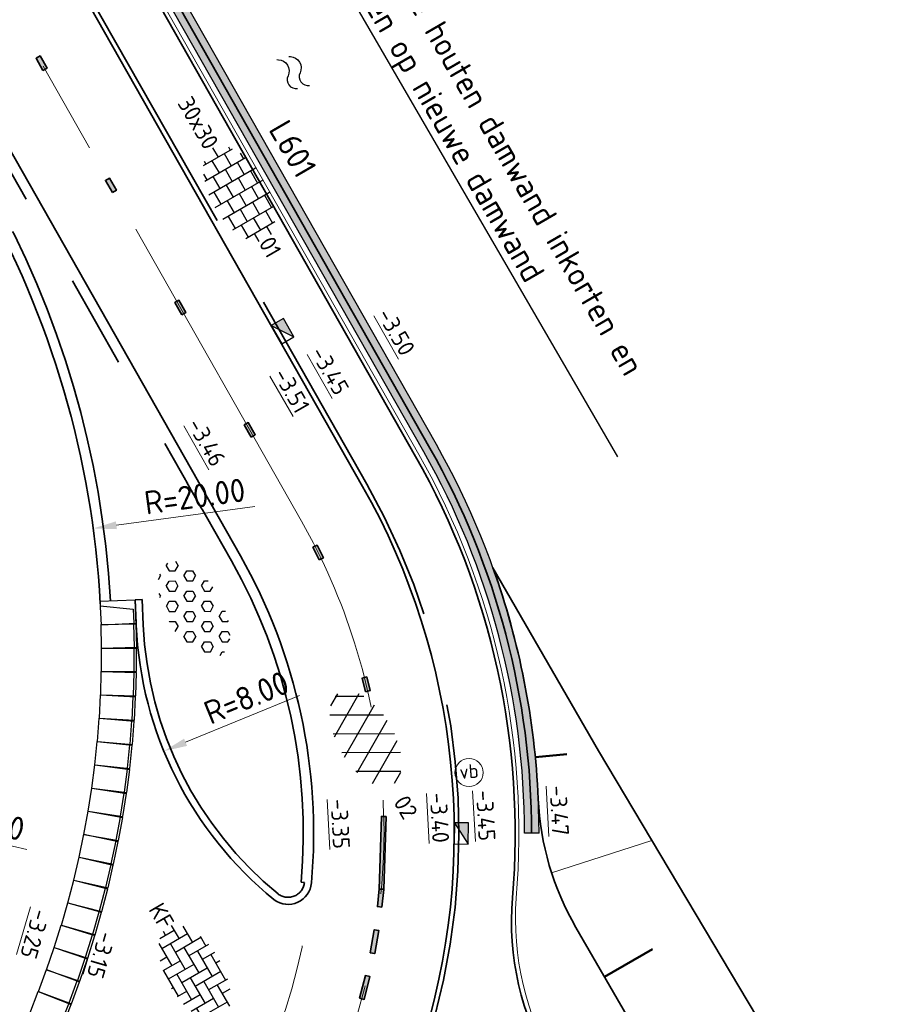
# Model space of a CAD drawing. Header units: metres. Extents: x 111691 to 117439, y 474133 to 478789.
# Tile 24 of 127: x 114674 to 114693, y 475983 to 476004. Entities that reach past the tile are written whole.
import ezdxf
from ezdxf import colors
from ezdxf.entities.mleader import LeaderData, LeaderLine
from ezdxf.enums import TextEntityAlignment as Align
from ezdxf.math import Vec2, Vec3

# ---------------------------------------------------------------- set-up
doc = ezdxf.new("R2010")
doc.units = ezdxf.units.M
for name, pattern in [('AM-AS', [16, 10, -2, 2, -2]), ('VH-GAZONBAND_100X200', [9.5, 7.5, -2]), ('VH-OPSLUITBAND_150X250', [24, 16, -2, 4, -2]), ('VH-RWSBAND', [24, 10, -2, 2, -2, 2, -2, 2, -2]), ('XX-HIDDEN', [4, 2, -2])]:
    doc.linetypes.add(name, pattern=pattern)
doc.layers.get('Defpoints').update_dxf_attribs({"lineweight": 25})
for name, color, linetype, lineweight in [('N-WE-AM-AS-G', 10, 'AM-AS', 18), ('N-WE-GW-TALUD-G', 90, 'Continuous', 35), ('N-WE-GW-TALUDARCERING-S', 90, 'Continuous', 25), ('N-WE-GW-TALUDARCERING_KORT-G', 90, 'Continuous', 50), ('N-WE-GW-TALUDARCERING_LANG-G', 90, 'Continuous', 18), ('N-WE-IE-MEUBILAIR_WEGMEUBILAIR_PAAL-S', 7, 'Continuous', 25), ('N-WE-IE-TERREINAFSCHEIDING_KUNSTMATIG_HEKWERK-G', 20, 'IE-TERREINAFSCHEIDING-KUNSTMATIG', 35), ('N-WE-KW-KUNSTERK_DAMWAND_L601-G', 5, 'Continuous', 30), ('N-WE-KW-KUNSTWERK_KEERCONSTRUCTIE-A', 251, 'Continuous', 30), ('N-WE-OG-WATER-S', 7, 'Continuous', 25), ('N-WE-RI-HWA_KOLK-S', 150, 'Continuous', 25), ('N-WE-VH-HOOGTELABEL-T18', 2, 'Continuous', 18), ('N-WE-VH-KANTOPSLUITING_ELEMENT_INRIT-S', 1, 'Continuous', 30), ('N-WE-VH-KANTOPSLUITING_GAZONBAND_100X200-G', 90, 'VH-GAZONBAND_100X200', 35), ('N-WE-VH-KANTOPSLUITING_OPSLUITBAND_100X200-G', 150, 'Continuous', 35), ('N-WE-VH-KANTOPSLUITING_OPSLUITBAND_150X250-G', 150, 'VH-OPSLUITBAND_150X250', 35), ('N-WE-VH-KANTOPSLUITING_TROTTOIRBAND_RWS_110 220-G', 210, 'VH-RWSBAND', 35), ('N-WE-VH-KANTOPSLUITING_VOORKANTBAND-G', 7, 'Continuous', 35), ('N-WE-VH-MAATVOERING-M', 7, 'Continuous', 18), ('N-WE-VH-MATERIAALGRENS-G', 7, 'XX-HIDDEN', 18), ('N-WE-VH-VERHARDING-M-50', 7, 'Continuous', 18), ('N-WE-VH-VERHARDING_ASFALT_ROOD-S', 1, 'Continuous', 25), ('N-WE-VH-VERHARDING_BETONSTRAATSTEEN-S', 7, 'Continuous', 25), ('N-WE-VH-VERHARDING_LAGE_BEPLANTING-S', 70, 'Continuous', 25), ('N-WE-VH-VERHARDING_TEGEL-S', 7, 'Continuous', 25), ('N-WE-VW-MARKERING-G', 7, 'Continuous', 35), ('X-XX-AL-AANPIJLING-M', 7, 'Continuous', 18), ('X-XX-AL-AANPIJLING-T25', 7, 'Continuous', 25)]:
    doc.layers.add(name, color=color, linetype=linetype, lineweight=lineweight)
doc.layers.add('N-WE-VW-MARKERING_DWARS_OVERSTEEK_KANALISATIESTREEP50-A', color=7, linetype='Continuous')
doc.layers.add('N-WE-VW-MARKERING_LANGS_STREEP_30270_010-A', color=7, linetype='Continuous')
doc.styles.add('NLCS-ISO', font='NLCS-ISO.ttf')
doc.styles.add('NLCS-ISO-ANNOTATIEF-T25', font='NLCS-ISO.ttf', dxfattribs={"height": 2.5})
doc.styles.add('NLCS-ISO-M200-T18', font='NLCS-ISO.ttf', dxfattribs={"height": 0.36})
doc.linetypes.add('IE-TERREINAFSCHEIDING-KUNSTMATIG', pattern='A,4,[82,NLCS.SHX,S=0.75,R=90,X=0,Y=0],4,-2', length=10)
doc.dimstyles.new('NLCS-ANNOTATIEF-T25-PIJL_L2_H1', dxfattribs={"dimtxt": 2.5, "dimasz": 2.5, "dimexe": 2, "dimexo": 2, "dimgap": 0.7, "dimtad": 1, "dimzin": 0, "dimdsep": 46, "dimtxsty": 'NLCS-ISO-ANNOTATIEF-T25', "dimcen": 0, "dimdle": 2, "dimclrd": 256, "dimclre": 256, "dimclrt": 256, "dimadec": 1, "dimazin": 0, "dimtfac": 1, "dimtdec": 3, "dimtofl": 0, "dimtmove": 0, "dimatfit": 3, "dimfxl": 2, "dimfxlon": 1, "dimtfillclr": 256, "dimtolj": 1, "dimtzin": 0, "dimlwd": -1, "dimlwe": -1, "dimarcsym": 0})

# ---------------------------------------------------------------- blocks, each defined once
blk = doc.blocks.new('*D25')
at = {"layer": 'Defpoints', "color": 0, "linetype": 'Continuous', "transparency": 16777216}
for p in [(114675.764, 475992.87), (114655.943, 475990.199)]:
    blk.add_point(p, dxfattribs=at)
at = {"layer": 'N-WE-VH-MAATVOERING-M', "transparency": 16777216}
blk.add_line((114679.212, 475993.335), (114676.259, 475992.937), dxfattribs=at)
at = {"layer": 'N-WE-VH-MAATVOERING-M', "linetype": 'Continuous', "transparency": 16777216}
blk.add_solid([(114676.248, 475993.02), (114676.27, 475992.854), (114675.764, 475992.87)], dxfattribs=at)
at = {"layer": 'N-WE-VH-MAATVOERING-M', "linetype": 'Continuous', "lineweight": 0, "transparency": 16777216, "insert": (114677.931, 475993.556), "char_height": 0.5, "attachment_point": 5, "rotation": 7.6768, "style": 'NLCS-ISO-ANNOTATIEF-T25', "bg_fill": 3, "box_fill_scale": 1.1, "bg_fill_color": 256, "bg_fill_true_color": 13158600, "bg_fill_transparency": 0}
blk.add_mtext('\\A1;R=20.00', dxfattribs=at)
blk = doc.blocks.new('*D26')
at = {"layer": 'Defpoints', "color": 0, "linetype": 'Continuous', "transparency": 16777216}
for p in [(114651.503, 475991.438), (114670.962, 475986.82)]:
    blk.add_point(p, dxfattribs=at)
at = {"layer": 'N-WE-VH-MAATVOERING-M', "transparency": 16777216}
blk.add_line((114674.348, 475986.016), (114671.449, 475986.704), dxfattribs=at)
at = {"layer": 'N-WE-VH-MAATVOERING-M', "linetype": 'Continuous', "transparency": 16777216}
blk.add_solid([(114671.468, 475986.785), (114671.429, 475986.623), (114670.962, 475986.82)], dxfattribs=at)
at = {"layer": 'N-WE-VH-MAATVOERING-M', "linetype": 'Continuous', "lineweight": 0, "transparency": 16777216, "insert": (114673.232, 475986.682), "char_height": 0.5, "attachment_point": 5, "rotation": 346.6502, "style": 'NLCS-ISO-ANNOTATIEF-T25', "bg_fill": 3, "box_fill_scale": 1.1, "bg_fill_color": 256, "bg_fill_true_color": 13158600, "bg_fill_transparency": 0}
blk.add_mtext('\\A1;R=20.00', dxfattribs=at)
blk = doc.blocks.new('SOG-WATER-SO')
at = {"flags": 128}
for points in [[(-2.51, 0.56), (-2.43, 0.7, -0.538831), (-0.42, 0.73, 0.605168), (1.26, 0.93, -4.035705)], [(-2.88, -0.71), (-2.79, -0.57, -0.538831), (-0.79, -0.54, 0.605168), (0.89, -0.34, -4.035705)]]:
    blk.add_lwpolyline(points, format="xyb", dxfattribs=at)
blk = doc.blocks.new('SVH-ASFALT-SO')
at = {"ltscale": 0.1}
for p, q in [((-1.91, 0.69), (0.95, 5.64)), ((2.75, -0.22), (-0.47, 5.37)), ((0, 0), (3.27, 5.66)), ((4.87, 0.12), (1.65, 5.7)), ((6.7, 0.95), (4.04, 5.55)), ((-3.36, 2.17), (-1.83, 4.83)), ((0.36, -0.07), (-2.31, 4.55)), ((2.18, -0.23), (5.32, 5.22)), ((4.66, 0.07), (7.07, 4.25)), ((7.83, 2.99), (7.15, 4.18)), ((-2.72, 1.26), (-3.45, 2.54))]:
    blk.add_line(p, q, dxfattribs=at)
at = {"style": 'NLCS-ISO'}
blk.add_attdef('KLEUR', text='', height=1.8, dxfattribs=at).set_placement((9.49, 2.74), align=Align.MIDDLE_LEFT)
at = {"style": 'NLCS-ISO', "flags": 1}
blk.add_attdef('FUNCTIE', text='', height=1.8, dxfattribs=at).set_placement((0.12, -3.58), align=Align.MIDDLE_CENTER)
blk = doc.blocks.new('SVH-TEGEL_300X300_DUN_HALFST-SO')
for p, q in [((-3.7, 2.25), (-3, 2.25)), ((-3, -2.52), (-3, 2.52)), ((-1.5, -2.87), (-1.5, 2.87)), ((-1.5, 2.25), (0, 2.25)), ((0, -2.97), (0, 2.97)), ((1.5, -2.87), (1.5, 2.87)), ((1.5, 2.25), (3, 2.25)), ((3, -2.52), (3, 2.52)), ((-4.89, 1.5), (-4.5, 1.5)), ((-4.5, -1.8), (-4.5, 1.8)), ((-3, 1.5), (-1.5, 1.5)), ((0, 1.5), (1.5, 1.5)), ((3, 1.5), (4.5, 1.5)), ((4.5, -1.8), (4.5, 1.8)), ((-5.66, 0), (-4.5, 0)), ((-4.5, 0.75), (-3, 0.75)), ((-3, 0), (-1.5, 0)), ((-1.5, 0.75), (0, 0.75)), ((0, 0), (1.5, 0)), ((1.5, 0.75), (3, 0.75)), ((3, 0), (4.5, 0)), ((4.5, 0.75), (5.48, 0.75)), ((-4.5, -0.75), (-3, -0.75)), ((-1.5, -0.75), (0, -0.75)), ((1.5, -0.75), (3, -0.75)), ((4.5, -0.75), (5.48, -0.75)), ((-4.89, -1.5), (-4.5, -1.5)), ((-3, -1.5), (-1.5, -1.5)), ((0, -1.5), (1.5, -1.5)), ((3, -1.5), (4.5, -1.5)), ((-3.7, -2.25), (-3, -2.25)), ((-1.5, -2.25), (0, -2.25)), ((1.5, -2.25), (3, -2.25))]:
    blk.add_line(p, q)
at = {"style": 'NLCS-ISO'}
blk.add_attdef('FORMAAT', text='', height=1.8, dxfattribs=at).set_placement((-5.76, 0), align=Align.MIDDLE_RIGHT)
blk.add_attdef('KLEUR', text='', height=1.8, dxfattribs=at).set_placement((5.58, 0), align=Align.MIDDLE_LEFT)
at = {"style": 'NLCS-ISO', "flags": 1}
blk.add_attdef('FUNCTIE', text='', height=1.8, dxfattribs=at).set_placement((0.12, -3.58), align=Align.MIDDLE_CENTER)
blk = doc.blocks.new('*U253')
at = {"layer": 'N-WE-GW-TALUDARCERING_KORT-G'}
for p, q in [((114685.2, 475987.987), (114685.875, 475988.053)), ((114686.677, 475983.297), (114687.698, 475983.887)), ((114689.22, 475978.996), (114690.145, 475979.762))]:
    blk.add_line(p, q, dxfattribs=at)
at = {"layer": 'N-WE-GW-TALUDARCERING_LANG-G'}
for p, q in [((114685.546, 475985.52), (114687.687, 475986.21)), ((114687.929, 475981.133), (114689.998, 475982.33))]:
    blk.add_line(p, q, dxfattribs=at)
blk = doc.blocks.new('N-SVH-INRITELEMENT_130 150_180X750X500_MIDDEN')
for p, q in [((0, 0), (0, 0.75)), ((0.5, 0.75), (0, 0.75)), ((0.5, 0.7), (0, 0.7)), ((0.5, 0), (0.5, 0.75)), ((0.5, 0), (0, 0))]:
    blk.add_line(p, q)
blk = doc.blocks.new('N-SVH-INRITELEMENT_130 150_180X750X500_LINKS')
for p, q in [((0, 0), (0, 0.75)), ((0, 0.75), (0.5, 0.75)), ((0.095, 0), (0.2, 0.7)), ((0.2, 0.7), (0.5, 0.7)), ((0.5, 0), (0.5, 0.75)), ((0, 0), (0.5, 0))]:
    blk.add_line(p, q)
blk = doc.blocks.new('*D264')
at = {"layer": 'Defpoints', "color": 0, "transparency": 16777216}
for p in [(114684.675, 475991.15), (114677.272, 475988.116)]:
    blk.add_point(p, dxfattribs=at)
at = {"layer": 'X-XX-AL-AANPIJLING-M', "transparency": 16777216}
blk.add_line((114680.169, 475989.303), (114677.735, 475988.305), dxfattribs=at)
blk.add_solid([(114677.703, 475988.382), (114677.767, 475988.228), (114677.272, 475988.116)], dxfattribs=at)
at = {"layer": 'X-XX-AL-AANPIJLING-M', "transparency": 16777216, "insert": (114679.035, 475989.26), "char_height": 0.5, "attachment_point": 5, "rotation": 22.2873, "style": 'NLCS-ISO-ANNOTATIEF-T25'}
blk.add_mtext('\\A1;R=8.00', dxfattribs=at)
blk = doc.blocks.new('SVH-BSS_KEIFORMAAT_ELLEBOOG-SO')
at = {"ltscale": 0.1}
for p, q in [((-3.1, 2.49), (-1.87, 2.49)), ((-2.92, 2.49), (-2.92, -0.66)), ((-1.87, 2.81), (-1.87, 0.39)), ((-0.82, 2.94), (-0.82, 1.44)), ((-0.82, 2.49), (2.33, 2.49)), ((0.23, 2.97), (0.23, 2.49)), ((1.28, 2.49), (1.28, -0.66)), ((2.33, 2.71), (2.33, 0.39)), ((3.38, 2.38), (3.38, 1.44)), ((-4.95, 1.44), (-2.92, 1.44)), ((-3.97, 1.44), (-3.97, -1.71)), ((-1.87, 1.44), (1.28, 1.44)), ((0.23, 1.44), (0.23, -1.71)), ((2.33, 1.44), (4.95, 1.44)), ((4.43, 1.44), (4.43, -1.71)), ((-5.61, 0.39), (-3.97, 0.39)), ((-5.02, 0.39), (-5.02, -1.37)), ((-2.92, 0.39), (0.23, 0.39)), ((-0.82, 0.39), (-0.82, -2.76)), ((1.28, 0.39), (4.43, 0.39)), ((3.38, 0.39), (3.38, -2.38)), ((5.48, 0.74), (5.48, -0.66)), ((5.48, 0.39), (5.61, 0.39)), ((-5.52, -0.66), (-5.02, -0.66)), ((-3.97, -0.66), (-0.82, -0.66)), ((-1.87, -0.66), (-1.87, -2.81)), ((0.23, -0.66), (3.38, -0.66)), ((2.33, -0.66), (2.33, -2.71)), ((4.43, -0.66), (5.52, -0.66)), ((-4.62, -1.71), (-1.87, -1.71)), ((-2.92, -1.71), (-2.92, -2.55)), ((-0.82, -1.71), (2.33, -1.71)), ((1.28, -1.71), (1.28, -2.9)), ((3.38, -1.71), (4.62, -1.71)), ((-1.87, -2.76), (1.28, -2.76)), ((0.23, -2.76), (0.23, -2.97))]:
    blk.add_line(p, q, dxfattribs=at)
at = {"style": 'NLCS-ISO'}
blk.add_attdef('FORMAAT', text='', height=1.8, dxfattribs=at).set_placement((-5.71, 0), align=Align.MIDDLE_RIGHT)
blk.add_attdef('KLEUR', text='', height=1.8, dxfattribs=at).set_placement((5.71, 0), align=Align.MIDDLE_LEFT)
at = {"style": 'NLCS-ISO', "flags": 1}
blk.add_attdef('FUNCTIE', text='', height=1.8, dxfattribs=at).set_placement((0.12, -3.58), align=Align.MIDDLE_CENTER)
blk = doc.blocks.new('N-SRI-KOLK_TROTTOIR-SO')
blk.add_hatch(color=256).paths.add_polyline_path([(1.125, 1.5), (-1.125, 1.5), (-1.125, 0)])
blk.add_line((-1.125, 0), (1.125, 1.5))
at = {"flags": 128}
blk.add_lwpolyline([(-1.125, 0), (1.125, 0), (1.125, 1.5), (-1.125, 1.5)], close=True, dxfattribs=at)
blk = doc.blocks.new('SIE-WEG_PAAL_VERKEERSBORD-SO')
at = {"color": 0, "linetype": 'ByBlock', "lineweight": 18}
blk.add_circle((0, 0), 1.5, dxfattribs=at)
at = {"color": 0, "linetype": 'ByBlock', "lineweight": 18, "style": 'NLCS-ISO'}
blk.add_text('vb', height=1.5, dxfattribs=at).set_placement((0, 0.13), align=Align.MIDDLE_CENTER)
blk = doc.blocks.new('SVH-GRASPLAAT-SO')
at = {"ltscale": 0.1}
for p, q in [((-2.06, 2.47), (-1.86, 2.81)), ((-1.75, 1.93), (-2.06, 2.47)), ((-1.12, 1.93), (-0.81, 2.47)), ((-0.81, 2.47), (-1.07, 2.92)), ((1.69, 2.47), (1.88, 2.8)), ((2, 1.93), (1.69, 2.47)), ((2.63, 1.93), (2.94, 2.47)), ((2.94, 2.47), (2.89, 2.56)), ((-3.93, 1.39), (-3.62, 1.93)), ((-3.62, 0.85), (-3.93, 1.39)), ((-3.62, 1.93), (-3, 1.93)), ((-2.68, 1.39), (-3, 1.93)), ((-3, 0.85), (-2.68, 1.39)), ((-1.75, 1.93), (-1.12, 1.93)), ((-0.18, 1.39), (0.13, 1.93)), ((0.13, 0.85), (-0.18, 1.39)), ((0.13, 1.93), (0.75, 1.93)), ((1.07, 1.39), (0.75, 1.93)), ((0.75, 0.85), (1.07, 1.39)), ((2, 1.93), (2.63, 1.93)), ((3.57, 1.39), (3.88, 1.93)), ((3.88, 0.85), (3.57, 1.39)), ((3.88, 1.93), (4.31, 1.93)), ((4.5, 0.85), (4.82, 1.39)), ((4.82, 1.39), (4.63, 1.71)), ((-5.5, -0.24), (-5.66, 0.04)), ((-5.42, 0.85), (-4.87, 0.85)), ((-4.56, 0.3), (-4.87, 0.85)), ((-4.87, -0.24), (-4.56, 0.3)), ((-3.62, 0.85), (-3, 0.85)), ((-2.06, 0.3), (-1.75, 0.85)), ((-1.75, -0.24), (-2.06, 0.3)), ((-1.75, 0.85), (-1.12, 0.85)), ((-0.81, 0.3), (-1.12, 0.85)), ((-1.12, -0.24), (-0.81, 0.3)), ((0.13, 0.85), (0.75, 0.85)), ((1.69, 0.3), (2, 0.85)), ((2, -0.24), (1.69, 0.3)), ((2, 0.85), (2.63, 0.85)), ((2.94, 0.3), (2.63, 0.85)), ((2.63, -0.24), (2.94, 0.3)), ((3.88, 0.85), (4.5, 0.85)), ((5.44, 0.3), (5.57, 0.52)), ((5.66, -0.07), (5.44, 0.3)), ((-5.5, -0.24), (-4.87, -0.24)), ((-3.93, -0.78), (-3.62, -0.24)), ((-3.62, -1.32), (-3.93, -0.78)), ((-3.62, -0.24), (-3, -0.24)), ((-2.68, -0.78), (-3, -0.24)), ((-3, -1.32), (-2.68, -0.78)), ((-1.75, -0.24), (-1.12, -0.24)), ((-0.18, -0.78), (0.13, -0.24)), ((0.13, -1.32), (-0.18, -0.78)), ((0.13, -0.24), (0.75, -0.24)), ((1.07, -0.78), (0.75, -0.24)), ((0.75, -1.32), (1.07, -0.78)), ((2, -0.24), (2.63, -0.24)), ((3.57, -0.78), (3.88, -0.24)), ((3.88, -1.32), (3.57, -0.78)), ((3.88, -0.24), (4.5, -0.24)), ((4.82, -0.78), (4.5, -0.24)), ((4.5, -1.32), (4.82, -0.78)), ((-5.07, -1.32), (-4.87, -1.32)), ((-4.66, -1.69), (-4.87, -1.32)), ((-3.62, -1.32), (-3, -1.32)), ((-2.06, -1.86), (-1.75, -1.32)), ((-1.75, -2.4), (-2.06, -1.86)), ((-1.75, -1.32), (-1.12, -1.32)), ((-0.81, -1.86), (-1.12, -1.32)), ((-1.12, -2.4), (-0.81, -1.86)), ((0.13, -1.32), (0.75, -1.32)), ((1.69, -1.86), (2, -1.32)), ((2, -2.4), (1.69, -1.86)), ((2, -1.32), (2.63, -1.32)), ((2.94, -1.86), (2.63, -1.32)), ((2.63, -2.4), (2.94, -1.86)), ((3.88, -1.32), (4.5, -1.32)), ((-3.33, -2.4), (-3, -2.4)), ((-2.91, -2.55), (-3, -2.4)), ((-1.75, -2.4), (-1.12, -2.4)), ((-0.18, -2.94), (0.13, -2.4)), ((-0.17, -2.97), (-0.18, -2.94)), ((0.13, -2.4), (0.75, -2.4)), ((1.05, -2.92), (0.75, -2.4)), ((2, -2.4), (2.63, -2.4))]:
    blk.add_line(p, q, dxfattribs=at)
at = {"style": 'NLCS-ISO', "flags": 1}
blk.add_attdef('FUNCTIE', text='', height=1.8, dxfattribs=at).set_placement((0.12, -3.58), align=Align.MIDDLE_CENTER)

msp = doc.modelspace()

# ---------------------------------------------------------------- hatches: boundary and pattern name
at = {"layer": 'N-WE-VW-MARKERING_DWARS_OVERSTEEK_KANALISATIESTREEP50-A', "transparency": 33554687}
h = msp.add_hatch(color=256, dxfattribs=at)
h.dxf.hatch_style = 1
h.paths.add_polyline_path([(114681.927, 475984.785), (114681.828, 475984.799), (114681.866, 475985.176), (114681.966, 475985.163)])
h = msp.add_hatch(color=256, dxfattribs=at)
h.dxf.hatch_style = 1
h.paths.add_polyline_path([(114681.675, 475983.813), (114681.773, 475983.795), (114681.859, 475984.288), (114681.761, 475984.305)])
h = msp.add_hatch(color=256, dxfattribs=at)
h.dxf.hatch_style = 1
h.paths.add_polyline_path([(114681.45, 475982.842), (114681.547, 475982.818), (114681.669, 475983.303), (114681.572, 475983.327)])
at = {"layer": 'N-WE-VW-MARKERING_LANGS_STREEP_30270_010-A'}
h = msp.add_hatch(color=256, dxfattribs=at)
h.dxf.hatch_style = 1
h.paths.add_polyline_path([(114674.692, 476002.646), (114674.779, 476002.696), (114674.631, 476002.957), (114674.544, 476002.907)])
h = msp.add_hatch(color=256, dxfattribs=at)
h.dxf.hatch_style = 1
h.paths.add_polyline_path([(114676.173, 476000.037), (114676.26, 476000.087), (114676.111, 476000.348), (114676.025, 476000.298)])
h = msp.add_hatch(color=256, dxfattribs=at)
h.dxf.hatch_style = 1
h.paths.add_polyline_path([(114677.653, 475997.428), (114677.74, 475997.478), (114677.592, 475997.739), (114677.505, 475997.689)])
h = msp.add_hatch(color=256, dxfattribs=at)
h.dxf.hatch_style = 1
h.paths.add_polyline_path([(114679.134, 475994.819), (114679.221, 475994.869), (114679.073, 475995.13), (114678.986, 475995.08)])
h = msp.add_hatch(color=256, dxfattribs=at)
h.dxf.hatch_style = 1
h.paths.add_polyline_path([(114680.587, 475992.198), (114680.676, 475992.243), (114680.543, 475992.511), (114680.454, 475992.467)])
h = msp.add_hatch(color=256, dxfattribs=at)
h.dxf.hatch_style = 1
h.paths.add_polyline_path([(114681.575, 475989.384), (114681.672, 475989.407), (114681.602, 475989.699), (114681.504, 475989.675)])
h = msp.add_hatch(color=256, dxfattribs=at)
h.dxf.hatch_style = 1
h.paths.add_polyline_path([(114681.866, 475985.171), (114681.966, 475985.168), (114682.014, 475986.72), (114681.914, 475986.723)])

# ---------------------------------------------------------------- linework, layer by layer
at = {"layer": 'N-WE-GW-TALUD-G'}
msp.add_lwpolyline([(114692.561, 475979.387), (114691.627, 475979.595), (114686.548, 475988.121), (114684.294, 475992.032)], dxfattribs=at)
msp.add_lwpolyline([(114690.275, 475977.721), (114689.043, 475979.209), (114686.064, 475984.355, -0.120823), (114685.262, 475987.099, 0.075188), (114684.294, 475992.032, 0.12979)], format="xyb", dxfattribs=at)
at = {"layer": 'N-WE-KW-KUNSTERK_DAMWAND_L601-G', "flags": 128}
msp.add_lwpolyline([(114685.279, 475986.362), (114684.969, 475986.362)], dxfattribs=at)
at = {"layer": 'N-WE-VH-KANTOPSLUITING_OPSLUITBAND_100X200-G'}
msp.add_arc((114690.689, 475984.479), 6, 175.1544, 210.7712, dxfattribs=at)
at = {"layer": 'N-WE-VH-KANTOPSLUITING_OPSLUITBAND_150X250-G', "flags": 128}
msp.add_lwpolyline([(114680.272, 475985.315), (114680.203, 475985.322)], dxfattribs=at)
at = {"layer": 'N-WE-VH-MATERIAALGRENS-G', "flags": 128}
msp.add_lwpolyline([(114677.637, 475978.62, 0.154402), (114680.422, 475985.302)], format="xyb", dxfattribs=at)
at = {"layer": 'N-WE-VH-VERHARDING-M-50'}
msp.add_arc((114690.994, 475984.548), 6.219, 176.0256, 210.1741, dxfattribs=at)
at = {"layer": 'N-WE-VW-MARKERING-G'}
for points in [[(114674.692, 476002.646), (114674.779, 476002.696), (114674.631, 476002.957), (114674.544, 476002.907)], [(114676.173, 476000.037), (114676.26, 476000.087), (114676.111, 476000.348), (114676.025, 476000.298)], [(114677.653, 475997.428), (114677.74, 475997.478), (114677.592, 475997.739), (114677.505, 475997.689)], [(114679.134, 475994.819), (114679.221, 475994.869), (114679.073, 475995.13), (114678.986, 475995.08)], [(114680.587, 475992.198), (114680.676, 475992.243), (114680.543, 475992.511), (114680.454, 475992.467)], [(114681.575, 475989.384), (114681.672, 475989.407), (114681.602, 475989.699), (114681.504, 475989.675)], [(114681.866, 475985.171), (114681.966, 475985.168), (114682.014, 475986.72), (114681.914, 475986.723)], [(114681.927, 475984.785), (114681.828, 475984.799), (114681.866, 475985.176), (114681.966, 475985.163)], [(114681.675, 475983.813), (114681.773, 475983.795), (114681.859, 475984.288), (114681.761, 475984.305)], [(114681.45, 475982.842), (114681.547, 475982.818), (114681.669, 475983.303), (114681.572, 475983.327)]]:
    msp.add_lwpolyline(points, close=True, dxfattribs=at)

# ---------------------------------------------------------------- block references
at = {"layer": 'N-WE-GW-TALUDARCERING-S'}
msp.add_blockref('*U253', (0, 0), dxfattribs=at)
at = {"layer": 'N-WE-IE-MEUBILAIR_WEGMEUBILAIR_PAAL-S', "xscale": 0.2, "yscale": 0.2, "zscale": 0.2, "rotation": 4.840004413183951}
msp.add_blockref('SIE-WEG_PAAL_VERKEERSBORD-SO', (114683.785, 475987.659), dxfattribs=at)
at = {"layer": 'N-WE-OG-WATER-S', "xscale": 0.2, "yscale": 0.2, "zscale": 0.2, "rotation": 300.111783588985}
msp.add_blockref('SOG-WATER-SO', (114680.094, 476002.45), dxfattribs=at)
at = {"layer": 'N-WE-RI-HWA_KOLK-S', "xscale": 0.2, "yscale": 0.2, "zscale": 0.2}
for p, rotation in [((114679.675, 475997.007), 299.5787298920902), ((114683.469, 475986.363), 268.9646857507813)]:
    msp.add_blockref('N-SRI-KOLK_TROTTOIR-SO', p, dxfattribs=dict(at, rotation=rotation))
at = {"layer": 'N-WE-VH-KANTOPSLUITING_ELEMENT_INRIT-S'}
for p, rotation in [((114675.937, 475989.816), 268.4467293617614), ((114675.921, 475989.316), 267.0143348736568), ((114675.893, 475988.817), 265.5819403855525), ((114675.852, 475988.319), 264.1495458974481), ((114675.799, 475987.822), 262.7171514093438), ((114675.733, 475987.326), 261.284756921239), ((114675.655, 475986.832), 259.8523624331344), ((114675.565, 475986.341), 258.4199679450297), ((114675.462, 475985.851), 256.9875734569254), ((114675.348, 475985.365), 255.5551789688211), ((114675.221, 475984.881), 254.1227844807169), ((114675.082, 475984.401), 252.6903899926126), ((114674.931, 475983.924), 251.257995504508), ((114674.768, 475983.452), 249.909590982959), ((114674.593, 475982.983), 248.3932065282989)]:
    msp.add_blockref('N-SVH-INRITELEMENT_130 150_180X750X500_MIDDEN', p, dxfattribs=dict(at, rotation=rotation))
at = {"layer": 'N-WE-VH-VERHARDING_ASFALT_ROOD-S', "xscale": 0.2, "yscale": 0.2, "zscale": 0.2, "rotation": 300.1117835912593}
msp.add_blockref('SVH-ASFALT-SO', (114680.888, 475988.488), dxfattribs=at).add_auto_attribs({'KLEUR': '02'})
at = {"layer": 'N-WE-VH-VERHARDING_BETONSTRAATSTEEN-S', "xscale": 0.2, "yscale": 0.2, "zscale": 0.2, "rotation": 300.1099999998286}
msp.add_blockref('SVH-BSS_KEIFORMAAT_ELLEBOOG-SO', (114677.926, 475983.382), dxfattribs=at).add_auto_attribs({'FORMAAT': 'KF', 'KLEUR': '01'})
at = {"layer": 'N-WE-VH-VERHARDING_TEGEL-S', "xscale": 0.2, "yscale": 0.2, "zscale": 0.2, "rotation": 300.1117835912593}
msp.add_blockref('SVH-TEGEL_300X300_DUN_HALFST-SO', (114678.88, 476000.016), dxfattribs=at).add_auto_attribs({'FORMAAT': '30x30', 'KLEUR': '01'})

# ---------------------------------------------------------------- texts
at = {"layer": 'N-WE-VH-HOOGTELABEL-T18', "style": 'NLCS-ISO-M200-T18'}
for s, rotation, p in [('%%U-3.50', 299.7212, (114681.812, 475997.44)), ('%%U-3.45', 299.7212, (114680.392, 475996.62)), ('%%U-3.51', 299.7212, (114679.597, 475996.159)), ('%%U-3.46', 299.7212, (114677.76, 475995.094)), ('%%U-3.40', 273.1555, (114682.946, 475987.219)), ('%%U-3.45', 273.1555, (114683.932, 475987.273)), ('%%U-3.47', 273.1555, (114685.501, 475987.374)), ('%%U-3.35', 273.1555, (114680.827, 475987.088)), ('%%U-3.25', 253.7337, (114674.495, 475984.772)), ('%%U-3.15', 253.7337, (114675.902, 475984.291))]:
    msp.add_text(s, height=0.36, rotation=rotation, dxfattribs=at).set_placement(p)
at = {"layer": 'X-XX-AL-AANPIJLING-T25', "insert": (114679.926, 476001.64), "char_height": 0.5, "width": 1.35001, "attachment_point": 1, "rotation": 300.1118, "style": 'NLCS-ISO-ANNOTATIEF-T25'}
msp.add_mtext('L601', dxfattribs=at)

# ---------------------------------------------------------------- dimensions: what is measured, and where the dimension line sits
at = {"layer": 'N-WE-VH-MAATVOERING-M', "linetype": 'Continuous', "lineweight": 0}
dim = msp.add_radius_dim(center=(114655.943, 475990.199), mpoint=(114675.764, 475992.87), dimstyle='NLCS-ANNOTATIEF-T25-PIJL_L2_H1', override={"dimpost": 'R=<>', "dimtfill": 1}, dxfattribs=at)
dim.commit()
dim.dimension.update_dxf_attribs({"geometry": '*D25', "text_midpoint": (114677.931, 475993.556)})

# ---------------------------------------------------------------- leaders
at = {"layer": 'X-XX-AL-AANPIJLING-T25'}
ml = msp.add_multileader_mtext('Standard', dxfattribs=at)
ml.set_content('Bestaande houten damwand inkorten en ^Jaansluiten op nieuwe damwand', color=256, style='NLCS-ISO-ANNOTATIEF-T25')
ml.set_leader_properties(color=256, linetype='ByLayer', lineweight=-1)
ml.build(insert=Vec2(0, 0))
ml.multileader.update_dxf_attribs({"text_left_attachment_type": 5, "text_right_attachment_type": 5, "dogleg_length": 2.5, "arrow_head_size": 0.5, "scale": 0.2})
ctx = ml.context
ctx.base_point, ctx.scale, ctx.char_height, ctx.arrow_head_size, ctx.landing_gap_size, ctx.plane_origin, ctx.plane_x_axis, ctx.plane_y_axis = Vec3(114680.196, 476006.049), 0.2, 0.5, 0.5, 0.18, Vec3(114676.382, 476006.475), Vec3(0.501689, -0.865048), Vec3(0.865048, 0.501689)
ctx.left_attachment, ctx.right_attachment = 5, 5
notes = []
notes.append((ctx, [(0, (1, 1, 0), (114679.945, 476006.482), (0.501689, -0.865048), 0.5, [(1, [(114676.382, 476006.475), (114673.721, 476011.163)], 0, [])])]))
ctx.mtext.insert, ctx.mtext.text_direction, ctx.mtext.rotation, ctx.mtext.flow_direction = Vec3(114681.569, 476006.638), Vec3(0.501689, -0.865048), 5.237939, 5
for ctx, leaders in notes:
    for number, flags, end, landing, length, lines in leaders:
        leader = LeaderData()
        leader.index, (leader.has_last_leader_line, leader.has_dogleg_vector, leader.attachment_direction) = number, flags
        leader.last_leader_point, leader.dogleg_vector, leader.dogleg_length = Vec3(end), Vec3(landing), length
        for number, points, colour, breaks in lines:
            line = LeaderLine()
            line.index, line.vertices, line.color, line.breaks = number, Vec3.list(points), colors.encode_raw_color(colour), breaks
            leader.lines.append(line)
        ctx.leaders.append(leader)

# ---------------------------------------------------------------- next in the draw order: hatches: boundary and pattern name
at = {"layer": 'N-WE-KW-KUNSTWERK_KEERCONSTRUCTIE-A'}
h = msp.add_hatch(color=256, dxfattribs=at)
h.dxf.hatch_style = 1
h.paths.add_polyline_path([(114676.775, 476005.782), (114676.382, 476006.475), (114676.112, 476006.322), (114676.506, 476005.629), (114682.818, 475994.507, -0.12979), (114684.969, 475986.362), (114685.279, 475986.362, 0.129783), (114683.088, 475994.66)])

# ---------------------------------------------------------------- next in the draw order: linework, layer by layer
at = {"layer": 'N-WE-IE-TERREINAFSCHEIDING_KUNSTMATIG_HEKWERK-G', "flags": 128}
msp.add_lwpolyline([(114685.119, 475986.362, 0.12979), (114682.949, 475994.581), (114676.636, 476005.703), (114676.243, 476006.396)], format="xyb", dxfattribs=at)
at = {"layer": 'N-WE-KW-KUNSTERK_DAMWAND_L601-G', "flags": 128}
for points in [[(114684.969, 475986.362, 0.12979), (114682.818, 475994.507), (114676.506, 476005.629), (114676.112, 476006.322)], [(114685.279, 475986.362, 0.12979), (114683.088, 475994.66), (114676.775, 476005.782), (114676.382, 476006.475)]]:
    msp.add_lwpolyline(points, format="xyb", dxfattribs=at)
at = {"layer": 'N-WE-VH-KANTOPSLUITING_GAZONBAND_100X200-G', "flags": 128}
msp.add_lwpolyline([(114682.831, 475981.7, 0.210565), (114681.601, 475993.816), (114675.288, 476004.938), (114674.802, 476005.795)], format="xyb", dxfattribs=at)
at = {"layer": 'N-WE-VH-KANTOPSLUITING_OPSLUITBAND_150X250-G', "flags": 128}
msp.add_lwpolyline([(114676.659, 475991.347), (114676.809, 475991.354)], dxfattribs=at)
msp.add_lwpolyline([(114680.272, 475985.315, -0.588149), (114679.714, 475985.066, -0.00011), (114679.711, 475985.068, -0.213952), (114676.832, 475990.811), (114676.809, 475991.354)], format="xyb", dxfattribs=at)
at = {"layer": 'N-WE-VH-KANTOPSLUITING_VOORKANTBAND-G'}
msp.add_lwpolyline([(114680.422, 475985.302, -0.584618), (114679.628, 475984.943, -0.000241), (114679.622, 475984.947, -0.214208), (114676.682, 475990.804), (114676.659, 475991.347)], format="xyb", dxfattribs=at)

# ---------------------------------------------------------------- next in the draw order: block references
at = {"layer": 'N-WE-VH-KANTOPSLUITING_ELEMENT_INRIT-S'}
for name, p, rotation in [('N-SVH-INRITELEMENT_130 150_180X750X500_LINKS', (114675.909, 475991.315), 272.4743076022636), ('N-SVH-INRITELEMENT_130 150_180X750X500_MIDDEN', (114675.931, 475990.816), 271.3115183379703), ('N-SVH-INRITELEMENT_130 150_180X750X500_MIDDEN', (114675.94, 475990.316), 269.8791238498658)]:
    msp.add_blockref(name, p, dxfattribs=dict(at, rotation=rotation))
at = {"layer": 'N-WE-VH-VERHARDING_LAGE_BEPLANTING-S', "xscale": 0.2, "yscale": 0.2, "zscale": 0.2, "rotation": 300.1117835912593}
msp.add_blockref('SVH-GRASPLAAT-SO', (114677.916, 475991.146), dxfattribs=at)

# ---------------------------------------------------------------- next in the draw order: dimensions: what is measured, and where the dimension line sits
at = {"layer": 'N-WE-VH-MAATVOERING-M', "linetype": 'Continuous', "lineweight": 0}
dim = msp.add_radius_dim(center=(114651.503, 475991.438), mpoint=(114670.962, 475986.82), dimstyle='NLCS-ANNOTATIEF-T25-PIJL_L2_H1', override={"dimpost": 'R=<>', "dimtfill": 1}, dxfattribs=at)
dim.commit()
dim.dimension.update_dxf_attribs({"geometry": '*D26', "text_midpoint": (114673.232, 475986.682)})
at = {"layer": 'X-XX-AL-AANPIJLING-M'}
dim = msp.add_radius_dim(center=(114684.675, 475991.15), mpoint=(114677.272, 475988.116), dimstyle='NLCS-ANNOTATIEF-T25-PIJL_L2_H1', override={"dimpost": 'R=<>'}, dxfattribs=at)
dim.commit()
dim.dimension.update_dxf_attribs({"geometry": '*D264', "text_midpoint": (114679.183, 475988.899), "dimtype": 164})

# ---------------------------------------------------------------- next in the draw order: linework, layer by layer
at = {"layer": 'N-WE-AM-AS-G', "flags": 128}
for points in [[(114681.341, 475990.431, 0.052582), (114680.209, 475993.026), (114673.897, 476004.148), (114665.062, 476019.715), (114661.305, 476026.333), (114650.42, 476045.511, -0.022645), (114648.469, 476049.343), (114641.571, 476064.557), (114640.066, 476067.874, 0.020777), (114638.102, 476071.768, -0.266837), (114638.248, 476083.226, 0.174617), (114639.709, 476090.883)], [(114662.059, 475967.156), (114675.163, 475974.639, 0.353194), (114681.341, 475990.431, 0.353194)]]:
    msp.add_lwpolyline(points, format="xyb", dxfattribs=at)
at = {"layer": 'N-WE-VH-KANTOPSLUITING_OPSLUITBAND_100X200-G', "flags": 128}
msp.add_lwpolyline([(114684.711, 475984.986, 0.151344), (114682.645, 475994.408), (114676.332, 476005.53), (114667.497, 476021.097), (114652.855, 476046.893, -0.022645), (114651.019, 476050.499), (114644.121, 476065.713)], format="xyb", dxfattribs=at)
at = {"layer": 'N-WE-VH-KANTOPSLUITING_TROTTOIRBAND_RWS_110 220-G', "flags": 128}
msp.add_lwpolyline([(114680.203, 475985.322, 0.152345), (114678.714, 475992.177), (114672.532, 476003.068, 0.332749), (114672.415, 476002.141), (114673.528, 476000.18, -0.115643), (114676.131, 475991.325, -0.115643)], format="xyb", dxfattribs=at)
at = {"layer": 'N-WE-VH-KANTOPSLUITING_VOORKANTBAND-G', "flags": 128}
for points in [[(114682.736, 475981.731, 0.210565), (114681.514, 475993.767), (114675.201, 476004.889), (114666.366, 476020.455), (114651.725, 476046.251, -0.022645), (114649.835, 476049.962), (114642.937, 476065.176)], [(114680.422, 475985.302, 0.152345), (114678.905, 475992.286), (114672.599, 476003.395), (114672.599, 476003.395, 0.414221), (114672.223, 476002.032), (114673.336, 476000.071, -0.116272), (114675.914, 475991.263)]]:
    msp.add_lwpolyline(points, format="xyb", dxfattribs=at)
at = {"layer": 'N-WE-VH-VERHARDING-M-50', "flags": 128}
msp.add_lwpolyline([(114684.79, 475984.979, 0.151344), (114682.714, 475994.448), (114676.401, 476005.57), (114667.566, 476021.136), (114652.925, 476046.932, -0.022645), (114651.092, 476050.532), (114644.194, 476065.746)], format="xyb", dxfattribs=at)

doc.saveas('drawing.dxf')
